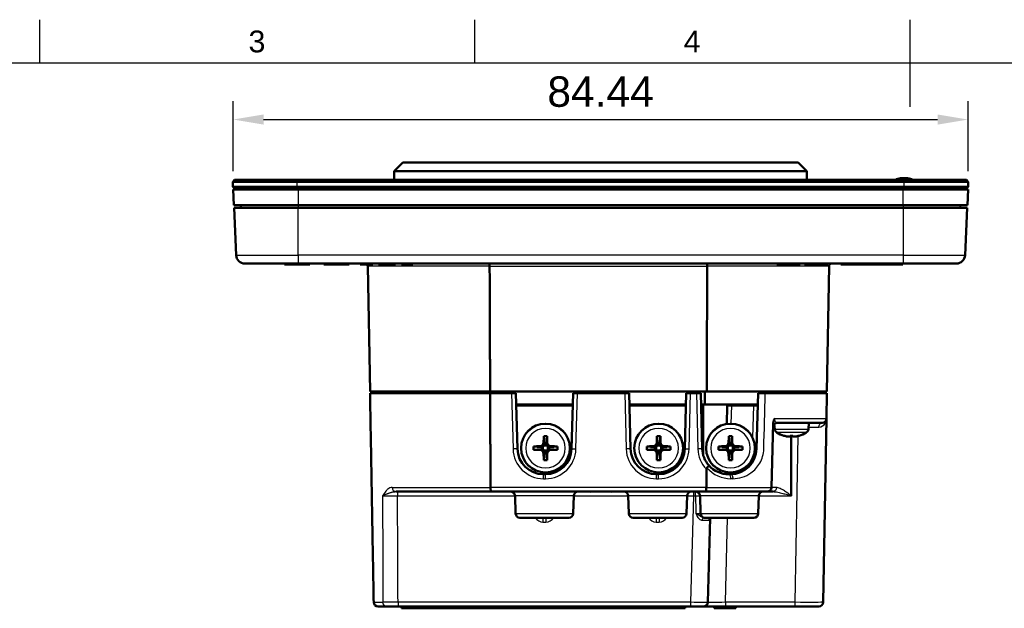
# Model space of a CAD drawing. Header units: millimetres. Extents: x 0 to 420, y 0 to 297.
# Tile 4 of 10: x 113 to 226, y 224 to 292. Entities that reach past the tile are written whole.
import ezdxf
from ezdxf.enums import TextEntityAlignment as Align

# ---------------------------------------------------------------- set-up
doc = ezdxf.new("R2010")
doc.units = ezdxf.units.MM
doc.header["$LTSCALE"] = 0.75
for name, color, linetype, lineweight in [('BORDER', 7, 'Continuous', 25), ('FD_Dimensions', 7, 'Continuous', 25), ('Visible', 7, 'Continuous', 50), ('Visible Narrow', 7, 'Continuous', 25)]:
    doc.layers.add(name, color=color, linetype=linetype, lineweight=lineweight)
doc.styles.add('FusionTitle', font='arial.ttf')
doc.styles.get("Standard").update_dxf_attribs({"font": 'arial.ttf'})
doc.dimstyles.new('Dim-ISO-25', dxfattribs={"dimtxt": 3.5, "dimasz": 3.5, "dimexe": 2.1, "dimexo": 2.1, "dimgap": 1.4, "dimtad": 1, "dimzin": 12, "dimdsep": 46, "dimtxsty": 'Standard', "dimcen": 0, "dimazin": 3, "dimtp": 0.1, "dimtm": 0.1, "dimtfac": 0.714286, "dimtmove": 0, "dimatfit": 3, "dimfxl": 1, "dimtzin": 12, "dimarcsym": 0})

# ---------------------------------------------------------------- blocks, each defined once
blk = doc.blocks.new('ISO_A3_SHEET')
at = {"layer": 'BORDER'}
for p, q in [((115, 292), (115, 287)), ((165, 292), (165, 287)), ((215, 292), (215, 282)), ((410, 287), (20, 287))]:
    blk.add_line(p, q, dxfattribs=at)
at = {"layer": 'BORDER', "style": 'FusionTitle'}
for s, p in [('3', (140, 289.5)), ('4', (190, 289.5))]:
    blk.add_text(s, height=2.5, dxfattribs=at).set_placement(p, align=Align.MIDDLE)
blk = doc.blocks.new('*D14')
at = {"layer": 'Defpoints', "color": 0, "transparency": 16777216}
for p in [(221.701872, 280.530642), (137.264729, 272.486677), (221.701872, 272.486677)]:
    blk.add_point(p, dxfattribs=at)
at = {"layer": 'FD_Dimensions', "color": 0, "lineweight": -2, "transparency": 16777216}
for p, q in [((137.264729, 274.586677), (137.264729, 282.630642)), ((221.701872, 274.586677), (221.701872, 282.630642)), ((140.764729, 280.530642), (218.201872, 280.530642))]:
    blk.add_line(p, q, dxfattribs=at)
at = {"layer": 'FD_Dimensions', "color": 0, "transparency": 16777216}
for points in [[(140.764729, 281.113976), (140.764729, 279.947309), (137.264729, 280.530642)], [(218.201872, 281.113976), (218.201872, 279.947309), (221.701872, 280.530642)]]:
    blk.add_solid(points, dxfattribs=at)
at = {"layer": 'FD_Dimensions', "color": 0, "transparency": 16777216, "insert": (179.4833, 283.717648), "char_height": 3.5, "attachment_point": 5}
blk.add_mtext('84.44', dxfattribs=at)

msp = doc.modelspace()

# ---------------------------------------------------------------- linework, layer by layer
at = {"layer": 'Visible', "extrusion": (-1e-16, -1, -2.967e-13)}
for p, q in [((156.777, 275.587), (155.777, 274.587)), ((156.777, 275.587), (202.19, 275.587)), ((202.19, 275.587), (203.19, 274.587)), ((203.19, 274.587), (155.777, 274.587)), ((155.777, 274.587), (155.777, 273.587)), ((203.19, 274.587), (203.19, 273.587)), ((213.958, 273.787), (214.758, 273.787)), ((137.233, 273.387), (137.433, 273.587)), ((144.609, 273.387), (137.233, 273.387)), ((137.233, 272.787), (137.233, 273.387)), ((137.233, 272.787), (137.433, 272.587)), ((137.233, 272.787), (144.609, 272.787)), ((137.433, 273.587), (144.609, 273.587)), ((214.358, 273.587), (144.609, 273.587)), ((144.609, 273.387), (214.358, 273.387)), ((214.358, 272.787), (144.609, 272.787)), ((214.358, 273.587), (221.533, 273.587)), ((221.733, 273.387), (214.358, 273.387)), ((214.358, 272.787), (221.733, 272.787)), ((221.533, 273.587), (221.733, 273.387)), ((221.733, 272.787), (221.533, 272.587)), ((221.733, 272.787), (221.733, 273.387)), ((137.265, 272.487), (144.765, 272.487)), ((137.265, 272.487), (137.328, 270.687)), ((144.609, 272.587), (137.433, 272.587)), ((138.233, 272.587), (138.233, 272.487)), ((144.609, 272.587), (214.358, 272.587)), ((144.765, 272.487), (214.202, 272.487)), ((214.202, 272.487), (221.702, 272.487)), ((221.533, 272.587), (214.358, 272.587)), ((220.733, 272.587), (220.733, 272.487)), ((221.639, 270.687), (221.702, 272.487)), ((144.765, 270.687), (137.328, 270.687)), ((137.377, 270.387), (144.733, 270.387)), ((137.377, 270.387), (137.615, 264.943)), ((138.164, 270.687), (138.151, 270.387)), ((214.233, 270.387), (144.733, 270.387)), ((214.202, 270.687), (144.765, 270.687)), ((221.639, 270.687), (214.202, 270.687)), ((214.233, 270.387), (221.589, 270.387)), ((220.802, 270.687), (220.815, 270.387)), ((221.352, 264.943), (221.589, 270.387)), ((144.733, 263.987), (138.614, 263.987)), ((143.148, 263.987), (143.148, 263.887)), ((143.148, 263.887), (146.072, 263.887)), ((144.733, 263.987), (214.233, 263.987)), ((146.072, 263.987), (146.072, 263.887)), ((147.668, 263.987), (147.668, 263.887)), ((147.668, 263.887), (150.593, 263.887)), ((150.593, 263.987), (150.593, 263.887)), ((151.865, 263.987), (151.865, 263.887)), ((153.317, 263.887), (151.865, 263.887)), ((152.738, 263.692), (152.99, 249.287)), ((153.317, 263.987), (153.317, 263.887)), ((153.972, 263.987), (153.972, 263.887)), ((154.626, 263.887), (153.972, 263.887)), ((154.626, 263.987), (154.626, 263.887)), ((155.281, 263.887), (154.626, 263.887)), ((155.281, 263.987), (155.281, 263.887)), ((155.935, 263.887), (155.281, 263.887)), ((155.935, 263.987), (155.935, 263.887)), ((156.59, 263.987), (156.59, 263.887)), ((157.899, 263.887), (156.59, 263.887)), ((157.899, 263.987), (157.899, 263.887)), ((199.725, 263.987), (199.725, 263.887)), ((200.348, 263.887), (199.725, 263.887)), ((200.348, 263.987), (200.348, 263.887)), ((201.804, 263.887), (200.348, 263.887)), ((201.804, 263.987), (201.804, 263.887)), ((202.421, 263.887), (201.804, 263.887)), ((202.421, 263.987), (202.421, 263.887)), ((202.917, 263.987), (202.917, 263.887)), ((202.917, 263.987), (202.917, 263.887)), ((204.688, 263.887), (202.917, 263.887)), ((202.917, 263.887), (202.917, 263.887)), ((204.688, 263.987), (204.688, 263.887)), ((204.688, 263.887), (205.608, 263.887)), ((205.477, 249.287), (205.728, 263.692)), ((205.608, 263.987), (205.608, 263.887)), ((207.069, 263.987), (207.069, 263.887)), ((207.069, 263.887), (207.097, 263.887)), ((207.109, 263.887), (207.097, 263.887)), ((207.109, 263.887), (207.174, 263.887)), ((207.174, 263.987), (207.174, 263.887)), ((207.174, 263.887), (207.269, 263.887)), ((214.027, 263.887), (207.269, 263.887)), ((214.027, 263.887), (214.122, 263.887)), ((214.122, 263.987), (214.122, 263.887)), ((214.122, 263.887), (214.18, 263.887)), ((214.192, 263.887), (214.18, 263.887)), ((214.192, 263.887), (214.219, 263.887)), ((214.219, 263.987), (214.219, 263.887)), ((220.352, 263.987), (214.233, 263.987)), ((166.791, 249.287), (152.99, 249.287)), ((152.993, 249.087), (166.792, 249.087)), ((153.99, 249.287), (153.993, 249.087)), ((191.675, 249.287), (166.791, 249.287)), ((169.251, 249.087), (166.792, 249.087)), ((167.018, 249.287), (167.019, 249.087)), ((169.251, 249.087), (169.752, 249.087)), ((169.919, 242.708), (169.752, 249.087)), ((176.317, 249.087), (176.15, 242.708)), ((176.317, 249.087), (176.818, 249.087)), ((182.251, 249.087), (176.818, 249.087)), ((182.251, 249.087), (182.752, 249.087)), ((182.919, 242.708), (182.752, 249.087)), ((189.317, 249.087), (189.15, 242.708)), ((189.317, 249.087), (189.818, 249.087)), ((190.497, 249.087), (189.818, 249.087)), ((190.497, 249.087), (190.998, 249.087)), ((191.165, 242.708), (190.998, 249.087)), ((191.448, 249.287), (191.442, 247.787)), ((205.477, 249.287), (191.675, 249.287)), ((197.404, 242.708), (197.571, 249.087)), ((198.401, 249.087), (197.571, 249.087)), ((198.401, 249.087), (205.473, 249.087)), ((204.477, 249.287), (204.473, 249.087)), ((205.422, 246.178), (205.473, 249.087)), ((169.786, 247.787), (176.283, 247.787)), ((182.786, 247.787), (189.283, 247.787)), ((191.032, 247.787), (191.442, 247.787)), ((197.537, 247.787), (191.442, 247.787)), ((169.788, 247.687), (176.281, 247.687)), ((182.788, 247.687), (189.281, 247.687)), ((194.044, 247.687), (193.988, 245.555)), ((194.044, 247.687), (194.544, 247.687)), ((194.544, 247.687), (197.035, 247.687)), ((197.534, 247.687), (197.035, 247.687)), ((199.32, 245.656), (199.127, 238.278)), ((199.483, 244.975), (199.435, 245.52)), ((204.923, 245.687), (199.808, 245.687)), ((203.358, 244.975), (203.421, 245.687)), ((205.422, 246.178), (205.054, 225.078)), ((172.95, 244.155), (173.035, 243.332)), ((173.353, 244.155), (173.267, 243.332)), ((185.95, 244.155), (186.035, 243.332)), ((186.353, 244.155), (186.267, 243.332)), ((194.204, 244.155), (194.289, 243.332)), ((194.606, 244.155), (194.521, 243.332)), ((200.554, 244.21), (200.552, 244.207)), ((201.274, 244.21), (201.268, 244.124)), ((201.573, 244.124), (201.567, 244.21)), ((202.29, 244.207), (202.288, 244.21)), ((171.783, 242.988), (172.606, 242.903)), ((171.783, 242.585), (172.606, 242.671)), ((172.865, 242.629), (172.865, 242.944)), ((172.95, 241.418), (173.035, 242.242)), ((172.994, 243.073), (173.308, 243.073)), ((173.308, 242.501), (172.994, 242.501)), ((173.353, 241.418), (173.267, 242.242)), ((173.437, 242.944), (173.437, 242.629)), ((174.52, 242.988), (173.696, 242.903)), ((174.52, 242.585), (173.696, 242.671)), ((184.783, 242.988), (185.606, 242.903)), ((184.783, 242.585), (185.606, 242.671)), ((185.865, 242.629), (185.865, 242.944)), ((185.95, 241.418), (186.035, 242.242)), ((185.994, 243.073), (186.308, 243.073)), ((186.308, 242.501), (185.994, 242.501)), ((186.353, 241.418), (186.267, 242.242)), ((186.437, 242.944), (186.437, 242.629)), ((187.52, 242.988), (186.696, 242.903)), ((187.52, 242.585), (186.696, 242.671)), ((193.037, 242.988), (193.86, 242.903)), ((193.037, 242.585), (193.86, 242.671)), ((194.119, 242.629), (194.119, 242.944)), ((194.204, 241.418), (194.289, 242.242)), ((194.248, 243.073), (194.562, 243.073)), ((194.562, 242.501), (194.248, 242.501)), ((194.606, 241.418), (194.521, 242.242)), ((194.691, 242.944), (194.691, 242.629)), ((195.773, 242.988), (194.95, 242.903)), ((195.773, 242.585), (194.95, 242.671)), ((191.64, 240.353), (191.632, 238.278)), ((193.844, 240.044), (193.837, 239.805)), ((173.151, 239.787), (172.918, 239.787)), ((186.151, 239.787), (185.918, 239.787)), ((194.164, 239.787), (194.405, 239.787)), ((166.948, 237.787), (155.949, 237.787)), ((166.948, 237.787), (178.287, 237.787)), ((178.287, 237.787), (180.782, 237.787)), ((180.782, 237.787), (191.519, 237.787)), ((198.627, 237.787), (191.519, 237.787)), ((198.627, 237.787), (199.3, 237.787)), ((169.72, 235.269), (169.649, 237.304)), ((176.349, 235.269), (176.42, 237.304)), ((182.72, 235.269), (182.649, 237.304)), ((189.349, 235.269), (189.42, 237.304)), ((190.977, 235.269), (190.905, 237.304)), ((197.605, 235.269), (197.677, 237.304)), ((175.849, 234.787), (170.22, 234.787)), ((188.849, 234.787), (183.22, 234.787)), ((191.346, 234.787), (191.476, 234.787)), ((197.106, 234.787), (191.476, 234.787)), ((191.821, 225.074), (192.074, 234.735)), ((154.913, 224.587), (153.912, 224.587)), ((154.913, 224.587), (156.21, 224.587)), ((156.21, 224.587), (189.821, 224.587)), ((156.609, 224.587), (156.609, 224.387)), ((156.609, 224.387), (158.409, 224.387)), ((171.987, 224.387), (158.409, 224.387)), ((171.987, 224.587), (171.987, 224.387)), ((174.015, 224.387), (171.987, 224.387)), ((174.015, 224.587), (174.015, 224.387)), ((183.3, 224.387), (174.015, 224.387)), ((183.3, 224.587), (183.3, 224.387)), ((185.489, 224.387), (183.3, 224.387)), ((185.489, 224.587), (185.489, 224.387)), ((185.932, 224.387), (185.489, 224.387)), ((185.932, 224.587), (185.932, 224.387)), ((186.238, 224.387), (185.932, 224.387)), ((187.285, 224.387), (186.238, 224.387)), ((187.679, 224.387), (187.285, 224.387)), ((187.679, 224.587), (187.679, 224.387)), ((188.144, 224.387), (187.679, 224.387)), ((188.144, 224.587), (188.144, 224.387)), ((188.144, 224.387), (189.209, 224.387)), ((189.209, 224.587), (189.209, 224.387)), ((191.321, 224.587), (189.821, 224.587)), ((191.321, 224.587), (193.82, 224.587)), ((192.532, 224.587), (192.532, 224.387)), ((193.054, 224.387), (192.532, 224.387)), ((193.054, 224.587), (193.054, 224.387)), ((194.602, 224.387), (193.054, 224.387)), ((193.82, 224.587), (201.805, 224.587)), ((194.602, 224.587), (194.602, 224.387)), ((195.036, 224.387), (194.602, 224.387)), ((195.036, 224.587), (195.036, 224.387)), ((204.554, 224.587), (201.805, 224.587))]:
    msp.add_line(p, q, dxfattribs=at)
at = {"layer": 'Visible', "extrusion": (0, 0, -1)}
for centre in [(-173.151, 242.787), (-186.151, 242.787), (-194.405, 242.787)]:
    msp.add_circle(centre, 2.8, dxfattribs=at)
for centre, radius, start, end in [((-213.958, 272.787), 1, 53.1301, 90), ((-214.758, 272.787), 1, 90, 126.8699), ((-138.614, 264.987), 1, 270, 357.5), ((-199.808, 245.187), 0.5, 1.5, 90), ((-200.014, 245.021), 0.533, 301.82976, 355), ((-201.421, 247.287), 3.2, 285.75552, 301.82976), ((-201.421, 247.287), 3.2, 238.17024, 254.24448), ((-202.827, 245.021), 0.533, 185, 238.17024), ((-172.918, 242.787), 3, 270, 358.5), ((-173.151, 242.787), 3, 181.5, 270), ((-185.918, 242.787), 3, 270, 358.5), ((-186.151, 242.787), 3, 181.5, 270), ((-194.164, 242.787), 3, 318.87414, 358.5), ((-169.149, 237.287), 0.5, 90, 178), ((-176.92, 237.287), 0.5, 2, 90), ((-182.149, 237.287), 0.5, 90, 178), ((-189.92, 237.287), 0.5, 2, 90), ((-190.406, 237.287), 0.5, 90, 178), ((-198.176, 237.287), 0.5, 2, 90), ((-170.22, 235.287), 0.5, 270, 358), ((-175.849, 235.287), 0.5, 182, 270), ((-183.22, 235.287), 0.5, 270, 358), ((-188.849, 235.287), 0.5, 182, 270), ((-191.476, 235.287), 0.5, 270, 358), ((-197.106, 235.287), 0.5, 182, 270)]:
    msp.add_arc(centre, radius, start, end, dxfattribs=at)
at = {"layer": 'Visible'}
for centre, radius, start, end in [((220.352, 264.987), 1, 270, 357.5), ((152.438, 263.687), 0.3, 1, 41.81025), ((206.028, 263.687), 0.3, 90, 179), ((204.923, 246.187), 0.5, 270.00002, 358.99998), ((172.505, 243.432), 0.434, 270.65458, 359.34542), ((173.797, 243.432), 0.434, 180.65458, 269.34542), ((185.505, 243.432), 0.434, 270.65458, 359.34542), ((186.797, 243.432), 0.434, 180.65458, 269.34542), ((193.759, 243.432), 0.434, 270.65458, 359.34542), ((195.051, 243.432), 0.434, 180.65458, 269.34542), ((172.505, 242.141), 0.434, 0.65458, 89.34542), ((173.797, 242.141), 0.434, 90.65458, 179.34542), ((185.505, 242.141), 0.434, 0.65458, 89.34542), ((186.797, 242.141), 0.434, 90.65458, 179.34542), ((193.759, 242.141), 0.434, 0.65458, 89.34542), ((194.4, 242.792), 3.005, 270.09098, 358.41001), ((195.051, 242.141), 0.434, 90.65458, 179.34542), ((179.542, 201.637), 36.169, 88.03529, 91.9876), ((198.627, 238.287), 0.5, 270.00047, 358.74926), ((153.912, 225.087), 0.5, 181.00002, 269.99998), ((191.321, 225.087), 0.5, 270, 358.5), ((204.554, 225.087), 0.5, 270, 359)]:
    msp.add_arc(centre, radius, start, end, dxfattribs=at)
at = {"layer": 'Visible', "extrusion": (0, 0, -1)}
for centre, major_axis, ratio, start_param, end_param in [((173.285, 242.787), (0, 4.998), 0.0697565, -1.4422457, -1.2934775), ((173.151, 241.5), (4.753, 0), 0.5591929, 4.6700113, 4.7547667), ((172.604, 243.334), (-0.206, 0.448), 0.8538542, 1.9501814, 2.5199757), ((173.698, 243.334), (0.206, 0.448), 0.8538542, 3.7632096, 4.3330039), ((173.017, 242.787), (0, 4.998), 0.0697565, 1.2934775, 1.4422457), ((186.285, 242.787), (0, 4.998), 0.0697565, -1.4422457, -1.2934775), ((186.151, 241.5), (4.753, 0), 0.5591929, 4.6700113, 4.7547667), ((185.604, 243.334), (-0.206, 0.448), 0.8538542, 1.9501814, 2.5199757), ((186.698, 243.334), (0.206, 0.448), 0.8538542, 3.7632096, 4.3330039), ((186.017, 242.787), (0, 4.998), 0.0697565, 1.2934775, 1.4422457), ((194.539, 242.787), (0, 4.998), 0.0697565, -1.4422457, -1.2934775), ((194.405, 241.5), (4.753, 0), 0.5591929, 4.6700113, 4.7547667), ((193.858, 243.334), (-0.206, 0.448), 0.8538542, 1.9501814, 2.5199757), ((194.952, 243.334), (0.206, 0.448), 0.8538542, 3.7632096, 4.3330039), ((194.271, 242.787), (0, 4.998), 0.0697565, 1.2934775, 1.4422457), ((174.438, 242.787), (0, 4.753), 0.5591929, 4.6700113, 4.7547667), ((173.151, 242.653), (4.998, 0), 0.0697565, 4.4350702, 4.5838383), ((173.151, 242.921), (4.998, 0), 0.0697565, 1.699347, 1.8481151), ((172.604, 243.334), (-0.448, 0.206), 0.8538542, 3.7632096, 4.3330039), ((172.604, 242.239), (0.448, 0.206), 0.8538542, -1.1914113, -0.621617), ((172.631, 243.307), (-0.306, 0.306), 0.9951458, 2.9284218, 3.3547636), ((172.631, 242.266), (0.306, 0.306), 0.9951458, -0.2131709, 0.2131709), ((173.285, 242.787), (0, 4.998), 0.0697565, 4.4350702, 4.5838383), ((172.604, 242.239), (0.206, 0.448), 0.8538542, 0.621617, 1.1914113), ((173.698, 242.239), (-0.206, 0.448), 0.8538542, -1.1914113, -0.621617), ((173.671, 243.307), (0.306, 0.306), 0.9951458, 2.9284218, 3.3547636), ((173.671, 242.266), (-0.306, 0.306), 0.9951458, 6.0700144, 6.4963562), ((173.017, 242.787), (0, 4.998), 0.0697565, 1.699347, 1.8481151), ((173.698, 243.334), (0.448, 0.206), 0.8538542, 1.9501814, 2.5199757), ((173.698, 242.239), (-0.448, 0.206), 0.8538542, 0.621617, 1.1914113), ((173.151, 242.653), (4.998, 0), 0.0697565, -1.4422457, -1.2934775), ((173.151, 242.921), (4.998, 0), 0.0697565, 1.2934775, 1.4422457), ((171.864, 242.787), (0, 4.753), 0.5591929, 1.5284187, 1.613174), ((187.438, 242.787), (0, 4.753), 0.5591929, 4.6700113, 4.7547667), ((186.151, 242.653), (4.998, 0), 0.0697565, 4.4350702, 4.5838383), ((186.151, 242.921), (4.998, 0), 0.0697565, 1.699347, 1.8481151), ((185.604, 243.334), (-0.448, 0.206), 0.8538542, 3.7632096, 4.3330039), ((185.604, 242.239), (0.448, 0.206), 0.8538542, -1.1914113, -0.621617), ((185.631, 243.307), (-0.306, 0.306), 0.9951458, 2.9284218, 3.3547636), ((185.631, 242.266), (0.306, 0.306), 0.9951458, -0.2131709, 0.2131709), ((186.285, 242.787), (0, 4.998), 0.0697565, 4.4350702, 4.5838383), ((185.604, 242.239), (0.206, 0.448), 0.8538542, 0.621617, 1.1914113), ((186.698, 242.239), (-0.206, 0.448), 0.8538542, -1.1914113, -0.621617), ((186.671, 243.307), (0.306, 0.306), 0.9951458, 2.9284218, 3.3547636), ((186.671, 242.266), (-0.306, 0.306), 0.9951458, 6.0700144, 6.4963562), ((186.017, 242.787), (0, 4.998), 0.0697565, 1.699347, 1.8481151), ((186.698, 243.334), (0.448, 0.206), 0.8538542, 1.9501814, 2.5199757), ((186.698, 242.239), (-0.448, 0.206), 0.8538542, 0.621617, 1.1914113), ((186.151, 242.653), (4.998, 0), 0.0697565, -1.4422457, -1.2934775), ((186.151, 242.921), (4.998, 0), 0.0697565, 1.2934775, 1.4422457), ((184.864, 242.787), (0, 4.753), 0.5591929, 1.5284187, 1.613174), ((195.692, 242.787), (0, 4.753), 0.5591929, 4.6700113, 4.7547667), ((194.405, 242.653), (4.998, 0), 0.0697565, 4.4350702, 4.5838383), ((194.405, 242.921), (4.998, 0), 0.0697565, 1.699347, 1.8481151), ((193.858, 243.334), (-0.448, 0.206), 0.8538542, 3.7632096, 4.3330039), ((193.858, 242.239), (0.448, 0.206), 0.8538542, -1.1914113, -0.621617), ((193.885, 243.307), (-0.306, 0.306), 0.9951458, 2.9284218, 3.3547636), ((193.885, 242.266), (0.306, 0.306), 0.9951458, -0.2131709, 0.2131709), ((194.539, 242.787), (0, 4.998), 0.0697565, 4.4350702, 4.5838383), ((193.858, 242.239), (0.206, 0.448), 0.8538542, 0.621617, 1.1914113), ((194.952, 242.239), (-0.206, 0.448), 0.8538542, -1.1914113, -0.621617), ((194.925, 243.307), (0.306, 0.306), 0.9951458, 2.9284218, 3.3547636), ((194.925, 242.266), (-0.306, 0.306), 0.9951458, 6.0700144, 6.4963562), ((194.271, 242.787), (0, 4.998), 0.0697565, 1.699347, 1.8481151), ((194.952, 243.334), (0.448, 0.206), 0.8538542, 1.9501814, 2.5199757), ((194.952, 242.239), (-0.448, 0.206), 0.8538542, 0.621617, 1.1914113), ((194.405, 242.653), (4.998, 0), 0.0697565, -1.4422457, -1.2934775), ((194.405, 242.921), (4.998, 0), 0.0697565, 1.2934775, 1.4422457), ((193.118, 242.787), (0, 4.753), 0.5591929, 1.5284187, 1.613174), ((173.151, 244.074), (-4.753, 0), 0.5591929, 4.6700113, 4.7547667), ((186.151, 244.074), (-4.753, 0), 0.5591929, 4.6700113, 4.7547667), ((194.405, 244.074), (-4.753, 0), 0.5591929, 4.6700113, 4.7547667), ((201.326, 237.345), (-0.0367, 0.0462), 0.4960421, 2.6119281, 3.1066526)]:
    msp.add_ellipse(centre, major_axis=major_axis, ratio=ratio, start_param=start_param, end_param=end_param, dxfattribs=at)
at = {"layer": 'Visible'}
for centre, major_axis, ratio, start_param, end_param in [((201.421, 247.282), (-3.199, 0), 0.9975641, 1.2963865, 1.4259928), ((201.421, 246.726), (-3.039, 0), 0.8290376, 1.5226099, 1.6189828), ((201.421, 247.282), (-3.199, 0), 0.9975641, 1.7155998, 1.8452062)]:
    msp.add_ellipse(centre, major_axis=major_axis, ratio=ratio, start_param=start_param, end_param=end_param, dxfattribs=at)
for points, knots in [([(166.735, 263.692), (166.735, 263.73), (166.733, 263.768), (166.73, 263.803), (166.726, 263.838), (166.721, 263.871), (166.715, 263.898), (166.709, 263.926), (166.702, 263.948), (166.694, 263.963), (166.686, 263.979), (166.677, 263.987), (166.668, 263.987)], [0, 0, 0, 0, 0.011455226, 0.011455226, 0.011455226, 0.023065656, 0.023065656, 0.023065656, 0.034973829, 0.034973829, 0.034973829, 0.047304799, 0.047304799, 0.047304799, 0.047304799]), ([(191.732, 263.692), (191.732, 263.73), (191.734, 263.768), (191.737, 263.803), (191.74, 263.838), (191.745, 263.871), (191.751, 263.898), (191.757, 263.926), (191.765, 263.948), (191.773, 263.963), (191.781, 263.979), (191.79, 263.987), (191.799, 263.987)], [-0.047100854, -0.047100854, -0.047100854, -0.047100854, -0.03563423, -0.03563423, -0.03563423, -0.024012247, -0.024012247, -0.024012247, -0.012092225, -0.012092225, -0.012092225, 0.000251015, 0.000251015, 0.000251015, 0.000251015]), ([(199.484, 246.178), (199.484, 246.177), (199.483, 246.177), (199.429, 246.105), (199.394, 246.027), (199.344, 245.876), (199.323, 245.772), (199.32, 245.656)], [-0.000243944, -0.000243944, -0.000243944, -0.000243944, 0, 0, 0.031069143, 0.031069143, 0.068152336, 0.068152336, 0.068152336, 0.068152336]), ([(200.959, 244.124), (200.997, 244.118), (201.038, 244.113), (201.114, 244.107), (201.149, 244.105), (201.177, 244.105), (201.204, 244.105), (201.228, 244.107), (201.26, 244.113), (201.268, 244.118), (201.268, 244.124)], [-0.023306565, -0.023306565, -0.023306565, -0.023306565, -0.011673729, -0.011673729, 0, 0, 0, 0.011673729, 0.011673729, 0.023306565, 0.023306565, 0.023306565, 0.023306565]), ([(201.573, 244.124), (201.573, 244.118), (201.582, 244.113), (201.613, 244.107), (201.637, 244.105), (201.665, 244.105), (201.692, 244.105), (201.727, 244.107), (201.803, 244.113), (201.844, 244.118), (201.882, 244.124)], [-0.023306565, -0.023306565, -0.023306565, -0.023306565, -0.011673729, -0.011673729, 0, 0, 0, 0.011673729, 0.011673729, 0.023306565, 0.023306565, 0.023306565, 0.023306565]), ([(191.64, 240.353), (191.64, 240.387), (191.644, 240.423), (191.66, 240.47), (191.666, 240.484), (191.681, 240.508), (191.689, 240.519), (191.698, 240.528)], [-0.019242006, -0.019242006, -0.019242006, -0.019242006, -0.008841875, -0.008841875, -0.004302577, -0.004302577, -0.000113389, -0.000113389, -0.000113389, -0.000113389]), ([(166.948, 237.787), (166.936, 237.787), (166.923, 237.796), (166.911, 237.814), (166.909, 237.817), (166.906, 237.822), (166.904, 237.826), (166.894, 237.844), (166.886, 237.866), (166.878, 237.893), (166.874, 237.906), (166.871, 237.92), (166.867, 237.935), (166.86, 237.966), (166.854, 238.001), (166.849, 238.039), (166.847, 238.057), (166.845, 238.075), (166.843, 238.093), (166.839, 238.143), (166.836, 238.196), (166.835, 238.249), (166.835, 238.259), (166.835, 238.268), (166.835, 238.278)], [-0.000324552, -0.000324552, -0.000324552, -0.000324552, 0.016599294, 0.016599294, 0.016599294, 0.020287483, 0.020287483, 0.020287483, 0.033698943, 0.033698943, 0.033698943, 0.040159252, 0.040159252, 0.040159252, 0.053453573, 0.053453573, 0.053453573, 0.059525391, 0.059525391, 0.059525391, 0.075750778, 0.075750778, 0.075750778, 0.078630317, 0.078630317, 0.078630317, 0.078630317]), ([(191.519, 237.787), (191.531, 237.787), (191.544, 237.796), (191.555, 237.814), (191.558, 237.817), (191.56, 237.822), (191.563, 237.826), (191.572, 237.844), (191.581, 237.866), (191.589, 237.893), (191.592, 237.906), (191.596, 237.92), (191.599, 237.935), (191.606, 237.966), (191.612, 238.001), (191.617, 238.039), (191.619, 238.057), (191.621, 238.075), (191.623, 238.093), (191.628, 238.143), (191.631, 238.196), (191.632, 238.249), (191.632, 238.259), (191.632, 238.268), (191.632, 238.278)], [-0.078873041, -0.078873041, -0.078873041, -0.078873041, -0.061966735, -0.061966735, -0.061966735, -0.058282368, -0.058282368, -0.058282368, -0.044884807, -0.044884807, -0.044884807, -0.038431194, -0.038431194, -0.038431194, -0.025150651, -0.025150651, -0.025150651, -0.019085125, -0.019085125, -0.019085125, -0.002876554, -0.002876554, -0.002876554, 0, 0, 0, 0]), ([(192.207, 234.787), (192.182, 234.787), (192.152, 234.781), (192.101, 234.758), (192.078, 234.741), (192.058, 234.72), (192.054, 234.714), (192.046, 234.703), (192.045, 234.699), (192.045, 234.699)], [0, 0, 0, 0, 0.013752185, 0.013752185, 0.02728708, 0.02728708, 0.033303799, 0.033303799, 0.041809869, 0.041809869, 0.041809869, 0.041809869])]:
    msp.add_open_spline(points, degree=3, knots=knots, dxfattribs=at)
at = {"layer": 'Visible', "extrusion": (-1.42003e-08, -5.57812e-11, 1)}
msp.add_rational_spline([(166.791, 249.287), (166.763, 256.473), (166.735, 263.692)], [1.00000000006, 1.00000000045, 1.00000000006], degree=2, dxfattribs=at)
at = {"layer": 'Visible', "extrusion": (-1.42003e-08, 5.57812e-11, -1)}
msp.add_rational_spline([(191.675, 249.287), (191.704, 256.473), (191.732, 263.692)], [1.00000000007, 1.00000000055, 1.00000000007], degree=2, dxfattribs=at)
at = {"layer": 'Visible'}
for points, weights in [([(152.993, 249.087), (153.204, 237.036), (153.412, 225.078)], [0.99999999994, 0.999999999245, 0.999999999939]), ([(166.792, 249.087), (166.813, 243.673), (166.835, 238.278)], [0.999999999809, 0.999999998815, 0.999999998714]), ([(191.257, 242.05), (191.269, 244.916), (191.281, 247.787)], [1.00000000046, 1.00000000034, 1.00000000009]), ([(201.369, 237.315), (201.37, 240.831), (201.371, 244.207)], [0.999999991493, 0.999999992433, 0.999999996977])]:
    msp.add_rational_spline(points, weights, degree=2, dxfattribs=at)
at = {"layer": 'Visible', "extrusion": (3.93762e-11, -3.48016e-11, -1)}
msp.add_open_spline([(191.904, 240.814), (191.907, 240.81), (191.908, 240.805), (191.908, 240.798), (191.907, 240.795), (191.907, 240.792), (191.906, 240.789), (191.904, 240.782), (191.901, 240.773), (191.896, 240.764), (191.893, 240.759), (191.89, 240.754), (191.887, 240.748), (191.881, 240.738), (191.873, 240.726), (191.864, 240.714), (191.855, 240.701), (191.844, 240.687), (191.831, 240.672), (191.825, 240.665), (191.819, 240.658), (191.813, 240.651), (191.8, 240.636), (191.787, 240.621), (191.772, 240.605), (191.757, 240.589), (191.742, 240.573), (191.725, 240.556), (191.716, 240.547), (191.707, 240.538), (191.698, 240.528)], degree=3, knots=[-0.000295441, -0.000295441, -0.000295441, -0.000295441, 0.008386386, 0.008386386, 0.008386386, 0.011961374, 0.011961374, 0.011961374, 0.019719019, 0.019719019, 0.019719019, 0.023870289, 0.023870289, 0.023870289, 0.031456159, 0.031456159, 0.031456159, 0.039690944, 0.039690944, 0.039690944, 0.043484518, 0.043484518, 0.043484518, 0.0510233, 0.0510233, 0.0510233, 0.05869913, 0.05869913, 0.05869913, 0.062867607, 0.062867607, 0.062867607, 0.062867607], dxfattribs=at)
at = {"layer": 'Visible', "extrusion": (-6.81e-13, -3.2733e-12, -1)}
msp.add_open_spline([(194.164, 239.787), (193.354, 239.787), (192.499, 240.133), (191.905, 240.812)], degree=3, dxfattribs=at)
at = {"layer": 'Visible Narrow', "extrusion": (-1e-16, -1, -2.967e-13)}
for p, q in [((144.609, 273.387), (144.609, 273.587)), ((144.609, 272.787), (144.609, 273.387)), ((144.609, 272.787), (144.609, 272.587)), ((214.358, 273.387), (214.358, 273.587)), ((214.358, 272.787), (214.358, 273.387)), ((214.358, 272.787), (214.358, 272.587)), ((144.609, 272.587), (144.609, 272.487)), ((144.765, 270.687), (144.765, 272.487)), ((214.202, 272.487), (214.202, 270.687)), ((214.358, 272.587), (214.358, 272.487)), ((144.733, 270.687), (144.733, 270.387)), ((144.733, 264.943), (144.733, 270.387)), ((214.233, 270.687), (214.233, 270.387)), ((214.233, 270.387), (214.233, 264.943)), ((137.615, 264.943), (144.733, 264.943)), ((214.233, 264.943), (144.733, 264.943)), ((144.733, 264.943), (144.733, 263.987)), ((214.233, 264.943), (221.352, 264.943)), ((214.233, 264.943), (214.233, 263.987)), ((166.735, 263.692), (152.738, 263.692)), ((166.735, 263.692), (191.732, 263.692)), ((205.728, 263.692), (191.732, 263.692)), ((207.097, 263.987), (207.097, 263.887)), ((207.109, 263.987), (207.109, 263.887)), ((207.269, 263.987), (207.269, 263.887)), ((214.027, 263.987), (214.027, 263.887)), ((214.18, 263.987), (214.18, 263.887)), ((214.192, 263.987), (214.192, 263.887)), ((169.251, 249.087), (169.419, 242.686)), ((176.65, 242.686), (176.818, 249.087)), ((182.251, 249.087), (182.419, 242.686)), ((189.65, 242.686), (189.818, 249.087)), ((190.497, 249.087), (190.665, 242.686)), ((194.489, 245.585), (194.544, 247.687)), ((197.035, 247.687), (196.938, 243.981)), ((199.484, 246.178), (205.422, 246.178)), ((199.308, 245.2), (199.463, 245.2)), ((199.483, 244.975), (203.358, 244.975)), ((203.108, 244.568), (199.733, 244.568)), ((172.939, 243.427), (173.035, 243.332)), ((173.267, 243.332), (173.363, 243.427)), ((185.939, 243.427), (186.035, 243.332)), ((186.267, 243.332), (186.363, 243.427)), ((194.193, 243.427), (194.289, 243.332)), ((194.521, 243.332), (194.617, 243.427)), ((202.138, 244.172), (201.805, 225.074)), ((172.606, 242.903), (172.51, 242.998)), ((172.51, 242.575), (172.606, 242.671)), ((173.035, 242.242), (172.939, 242.146)), ((173.363, 242.146), (173.267, 242.242)), ((173.792, 242.998), (173.696, 242.903)), ((173.696, 242.671), (173.792, 242.575)), ((185.606, 242.903), (185.51, 242.998)), ((185.51, 242.575), (185.606, 242.671)), ((186.035, 242.242), (185.939, 242.146)), ((186.363, 242.146), (186.267, 242.242)), ((186.792, 242.998), (186.696, 242.903)), ((186.696, 242.671), (186.792, 242.575)), ((193.86, 242.903), (193.764, 242.998)), ((193.764, 242.575), (193.86, 242.671)), ((194.289, 242.242), (194.193, 242.146)), ((194.617, 242.146), (194.521, 242.242)), ((195.046, 242.998), (194.95, 242.903)), ((194.95, 242.671), (195.046, 242.575)), ((196.872, 241.461), (196.861, 241.066)), ((194.337, 239.787), (194.342, 239.987)), ((172.918, 239.278), (172.918, 239.787)), ((172.918, 239.278), (173.151, 239.278)), ((173.151, 239.278), (173.151, 239.787)), ((185.918, 239.278), (185.918, 239.787)), ((185.918, 239.278), (186.151, 239.278)), ((186.151, 239.278), (186.151, 239.787)), ((194.334, 239.668), (194.334, 239.668)), ((194.672, 239.278), (194.427, 239.278)), ((155.539, 238.278), (166.835, 238.278)), ((156.15, 237.787), (156.15, 237.3)), ((191.632, 238.278), (166.835, 238.278)), ((190.141, 237.787), (190.141, 237.3)), ((191.632, 238.278), (199.127, 238.278)), ((199.68, 238.274), (199.127, 238.274)), ((156.15, 237.3), (169.649, 237.3)), ((176.42, 237.304), (169.649, 237.304)), ((176.42, 237.3), (182.649, 237.3)), ((189.42, 237.304), (182.649, 237.304)), ((189.42, 237.3), (190.141, 237.3)), ((190.141, 237.3), (189.821, 225.074)), ((197.677, 237.304), (190.905, 237.304)), ((197.676, 237.3), (201.364, 237.3)), ((169.72, 235.269), (176.349, 235.269)), ((172.863, 234.787), (172.863, 234.3)), ((172.863, 234.3), (173.206, 234.3)), ((173.206, 234.787), (173.206, 234.3)), ((182.72, 235.269), (189.349, 235.269)), ((185.863, 234.787), (185.863, 234.3)), ((185.863, 234.3), (186.206, 234.3)), ((186.206, 234.787), (186.206, 234.3)), ((190.977, 235.269), (197.605, 235.269)), ((193.82, 225.074), (194.074, 234.787)), ((153.412, 225.078), (154.48, 225.078)), ((156.21, 225.074), (156.21, 224.587)), ((189.821, 225.074), (156.21, 225.074)), ((158.409, 224.587), (158.409, 224.387)), ((186.238, 224.587), (186.238, 224.387)), ((187.285, 224.587), (187.285, 224.387)), ((189.821, 225.074), (189.821, 224.587)), ((201.805, 225.074), (193.82, 225.074)), ((193.82, 225.074), (193.82, 224.587)), ((201.805, 225.074), (201.805, 224.587))]:
    msp.add_line(p, q, dxfattribs=at)
at = {"layer": 'Visible Narrow'}
for centre in [(173.151, 242.787), (186.151, 242.787), (194.405, 242.787)]:
    msp.add_circle(centre, 2.762, dxfattribs=at)
at = {"layer": 'Visible Narrow', "extrusion": (0, 0, -1)}
for centre in [(-173.151, 242.787), (-186.151, 242.787), (-194.405, 242.787)]:
    msp.add_circle(centre, 2.272, dxfattribs=at)
at = {"layer": 'Visible Narrow'}
for centre, radius, start, end in [((172.918, 242.778), 3.5, 181.5, 270), ((173.151, 242.778), 3.5, 270, 358.5), ((185.918, 242.778), 3.5, 181.5, 270), ((186.151, 242.778), 3.5, 270, 358.5), ((194.164, 242.778), 3.5, 181.5, 223.86142), ((172.863, 235.3), 1, 210.86977, 270), ((173.206, 235.3), 1, 270, 329.13023), ((185.863, 235.3), 1, 210.86977, 270), ((186.206, 235.3), 1, 270, 329.13023), ((190.884, 246.829), 11.57, 267.82596, 270.46106)]:
    msp.add_arc(centre, radius, start, end, dxfattribs=at)
for centre, major_axis, ratio, start_param, end_param in [((198.387, 259.347), (25.156, 951.462), 0.0003004, 4.6948851, 4.7016126), ((176.65, 242.695), (-0.5, 0.013), 0.0174464, 0, 1.5712532), ((189.65, 242.695), (-0.5, 0.013), 0.0174464, 0, 1.5712532), ((155.949, 238.287), (0, 0.5), 0.8212666, 1.5882496, 3.1415927), ((172.631, 487.866), (0.225, 1068.471), 0.0174725, 1.807518, 1.8152165), ((402.875, 261.103), (-8.503, 596.013), 0.3572388, 1.6056454, 1.6090538), ((172.642, 488.078), (0.228, 1068.878), 0.0174765, 1.8153257, 1.8194053)]:
    msp.add_ellipse(centre, major_axis=major_axis, ratio=ratio, start_param=start_param, end_param=end_param, dxfattribs=at)
at = {"layer": 'Visible Narrow', "extrusion": (0, 0, -1)}
for centre, major_axis, ratio, start_param, end_param in [((204.923, 245.187), (0, 0.5), 0.7379108, -1.5402527, 0), ((169.419, 242.695), (0.5, 0.013), 0.0174464, 0, 1.5712532), ((182.419, 242.695), (0.5, 0.013), 0.0174464, 0, 1.5712532), ((190.665, 242.695), (0.5, 0.013), 0.0174464, 0, 1.5712532), ((194.164, 239.287), (0, 0.5), 0.5262971, 0, 1.5882496), ((194.405, 239.287), (0, 0.5), 0.5348037, 0, 1.5882496), ((190.442, 237.287), (0, 0.5), 0.1202626, -1.5416595, -0.0650371), ((199.3, 238.287), (0, 0.5), 0.7589687, 1.5969763, 3.1415927), ((179.233, 526.149), (0, 1217.321), 0.0195198, 4.4624691, 4.4728212), ((190.442, 237.287), (0.5, 0.02), 0.0341525, 4.5931544, 5.899261), ((191.346, 234.487), (0, 0.3), 0.5559229, -1.5344883, 0.0000008), ((192.207, 234.487), (0, 0.3), 0.9303129, -1.5368442, 0), ((154.913, 225.087), (0, 0.5), 0.8648607, 3.1415927, 4.6949357)]:
    msp.add_ellipse(centre, major_axis=major_axis, ratio=ratio, start_param=start_param, end_param=end_param, dxfattribs=at)
at = {"layer": 'Visible Narrow', "extrusion": (0, -1.4e-14, -1)}
for centre, major_axis, ratio, start_param, end_param in [((202.155, 245.187), (3.251, 0.009), 0.004025, -1.1848469, -0.7406324), ((201.804, 225.087), (-3.25, 0.009), 0.0040257, 3.1416521, 4.7119916)]:
    msp.add_ellipse(centre, major_axis=major_axis, ratio=ratio, start_param=start_param, end_param=end_param, dxfattribs=at)
at = {"layer": 'Visible Narrow', "extrusion": (0, -3.4e-15, -1)}
for centre, major_axis, ratio, start_param, end_param in [((190.14, 237.287), (2.001, 0.013), 0.006535, -1.5698972, -1.4493528), ((190.066, 234.487), (2.001, 0.008), 0.0039216, -0.980732, -0.375321), ((189.82, 225.087), (-2, 0.013), 0.0065395, 3.1417211, 4.7118322), ((193.822, 225.087), (2.001, 0.013), 0.006535, 1.5716955, 3.1418066)]:
    msp.add_ellipse(centre, major_axis=major_axis, ratio=ratio, start_param=start_param, end_param=end_param, dxfattribs=at)
at = {"layer": 'Visible Narrow'}
for points, knots in [([(199.808, 245.687), (199.718, 245.687), (199.596, 245.747), (199.496, 245.977), (199.482, 246.111), (199.484, 246.178)], [-0.24827155, -0.24827155, -0.24827155, -0.24827155, -0.14054368, -0.10014573, -0.05974778, -0.05974778, -0.05974778, -0.05974778]), ([(204.554, 245.202), (204.897, 245.201), (205.225, 245.482), (205.394, 245.901), (205.42, 246.084), (205.422, 246.175), (205.422, 246.177), (205.422, 246.178)], [0, 0, 0, 0, 0.17620228, 0.23493637, 0.29367046, 0.29367046, 0.29452781, 0.29452781, 0.29452781, 0.29452781]), ([(194.672, 239.278), (195.416, 239.278), (196.617, 239.655), (197.877, 240.985), (198.217, 242.11), (198.232, 242.686)], [0, 0, 0, 0, 0.25955635, 0.43259391, 0.60563148, 0.60563148, 0.60563148, 0.60563148]), ([(155.539, 238.278), (155.361, 238.278), (155.105, 238.151), (154.744, 237.777), (154.554, 237.49), (154.431, 237.298), (154.431, 237.297), (154.43, 237.295)], [0, 0, 0, 0, 0.09204241, 0.13806362, 0.23010603, 0.23010603, 0.23067272, 0.23067272, 0.23067272, 0.23067272]), ([(154.43, 237.295), (154.431, 237.296), (154.432, 237.297), (154.463, 237.315), (154.495, 237.333), (154.562, 237.368), (154.597, 237.386), (154.669, 237.422), (154.706, 237.439), (154.782, 237.473), (154.82, 237.49), (154.897, 237.522), (154.935, 237.538), (154.989, 237.558), (155.004, 237.564), (155.047, 237.581), (155.076, 237.591), (155.146, 237.617), (155.188, 237.631), (155.267, 237.657), (155.305, 237.669), (155.388, 237.694), (155.432, 237.706), (155.521, 237.729), (155.565, 237.739), (155.651, 237.756), (155.693, 237.764), (155.775, 237.776), (155.815, 237.78), (155.886, 237.785), (155.918, 237.787), (155.949, 237.787)], [-0.23067272, -0.23067272, -0.23067272, -0.23067272, -0.23010603, -0.23010603, -0.21292228, -0.21292228, -0.19545971, -0.19545971, -0.17810465, -0.17810465, -0.1610204, -0.1610204, -0.14439063, -0.14439063, -0.13806362, -0.13806362, -0.1257661, -0.1257661, -0.10813416, -0.10813416, -0.09204241, -0.09204241, -0.07266192, -0.07266192, -0.05329404, -0.05329404, -0.03416174, -0.03416174, -0.01559969, -0.01559969, -0.00000891, -0.00000891, -0.00000891, -0.00000891]), ([(199.3, 237.787), (199.461, 237.787), (199.829, 237.735), (200.376, 237.601), (200.802, 237.481), (201.028, 237.415), (201.128, 237.385), (201.226, 237.355), (201.284, 237.337), (201.331, 237.321), (201.364, 237.307), (201.364, 237.3)], [-0.3552064, -0.3552064, -0.3552064, -0.3552064, -0.28115862, -0.20711085, -0.15157502, -0.13306307, -0.1238071, -0.11455113, -0.10529516, -0.10066717, -0.09603918, -0.09603918, -0.09603918, -0.09603918]), ([(201.369, 237.315), (201.364, 237.324), (201.344, 237.345), (201.308, 237.374), (201.261, 237.41), (201.18, 237.47), (201.098, 237.53), (200.912, 237.662), (200.562, 237.903), (200.114, 238.17), (199.811, 238.274), (199.68, 238.274)], [0.09777518, 0.09777518, 0.09777518, 0.09777518, 0.10066717, 0.10529516, 0.11455113, 0.1238071, 0.13306307, 0.15157502, 0.20711085, 0.28115862, 0.3552064, 0.3552064, 0.3552064, 0.3552064]), ([(190.445, 235.268), (190.438, 235.27), (190.438, 235.269), (190.501, 235.114), (190.601, 234.883), (190.858, 234.586), (191.056, 234.497), (191.18, 234.498)], [-0.1288611, -0.1288611, -0.1288611, -0.1288611, -0.12850631, -0.12850631, -0.07710379, -0.05140252, 0, 0, 0, 0]), ([(191.346, 234.787), (191.257, 234.787), (191.103, 234.842), (190.858, 235.027), (190.632, 235.17), (190.445, 235.268)], [0.00004077, 0.00004077, 0.00004077, 0.00004077, 0.05140252, 0.07710379, 0.12753822, 0.12753822, 0.12753822, 0.12753822]), ([(191.928, 234.497), (191.966, 234.497), (192.017, 234.54), (192.047, 234.654), (192.056, 234.712), (192.057, 234.717)], [0, 0, 0, 0, 0.035795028, 0.059658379, 0.061983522, 0.061983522, 0.061983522, 0.061983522])]:
    msp.add_open_spline(points, degree=3, knots=knots, dxfattribs=at)
for points in [[(203.653, 245.202), (203.653, 245.202), (203.653, 245.202), (203.653, 245.202)], [(191.698, 240.528), (192.405, 239.7), (193.444, 239.278), (194.427, 239.278)], [(154.43, 237.295), (154.606, 237.297), (155.115, 237.3), (155.805, 237.3), (156.15, 237.3)], [(156.21, 225.074), (155.861, 225.073), (155.166, 225.074), (154.655, 225.076), (154.48, 225.078)]]:
    msp.add_open_spline(points, degree=3, dxfattribs=at)

# ---------------------------------------------------------------- block references
at = {"layer": 'BORDER'}
msp.add_blockref('ISO_A3_SHEET', (0, 0), dxfattribs=at)

# ---------------------------------------------------------------- dimensions: what is measured, and where the dimension line sits
at = {"layer": 'FD_Dimensions'}
dim = msp.add_aligned_dim(p1=(137.265, 272.487), p2=(221.702, 272.487), distance=8.044, dimstyle='Dim-ISO-25', override={"dimlfac": 1, "dimclrd": 0, "dimclre": 0}, dxfattribs=at)
dim.commit()
dim.dimension.update_dxf_attribs({"geometry": '*D14', "text_midpoint": (179.483, 283.718)})

doc.saveas('drawing.dxf')
